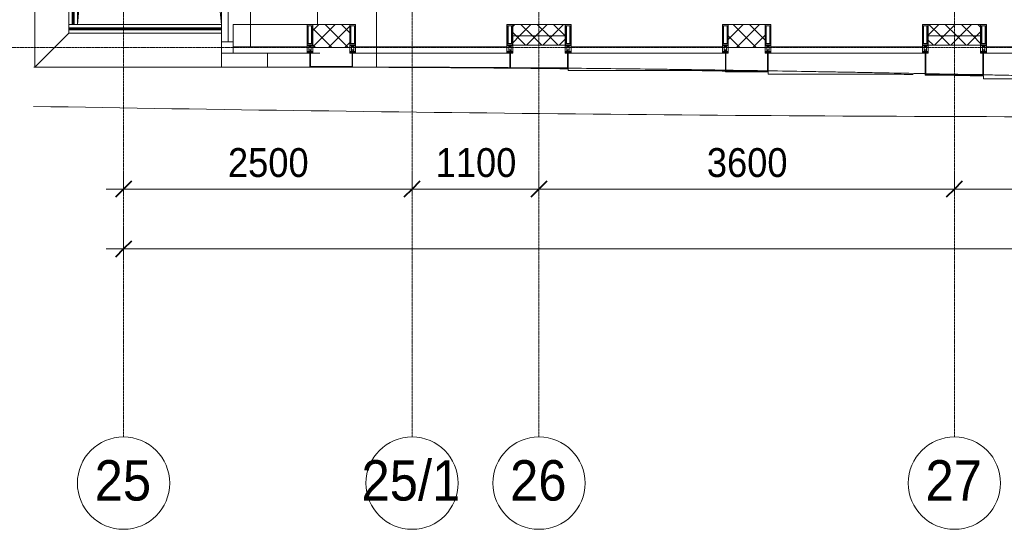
# Model space of a CAD drawing. Header units: millimetres. Extents: x 5617 to 107604, y 7718 to 206326.
# Tile 2 of 65: x 27291 to 35824, y 11226 to 15641. Entities that reach past the tile are written whole.
import ezdxf

# ---------------------------------------------------------------- set-up
doc = ezdxf.new("R2010")
doc.units = ezdxf.units.MM
doc.linetypes.add('ADSK_Линия сетки', pattern=[25, 20, -2.5, 0, -2.5])
doc.linetypes.add('Линия сетки', pattern=[25, 20, -2.5, 0, -2.5])
for name, color, linetype, lineweight in [('Балясины', 7, 'Continuous', 30), ('Импосты витража', 7, 'Continuous', 18), ('Колонны', 7, 'Continuous', 18), ('Ограждение', 7, 'Continuous', 18), ('Оси', 7, 'Continuous', 9), ('Панели витража', 7, 'Continuous', 18), ('Перекрытия', 7, 'Continuous', 18), ('Поручни', 7, 'Continuous', 18), ('Размеры', 7, 'Continuous', 9), ('Размеры-100', 7, 'Continuous', 9), ('Стены разрез', 7, 'Continuous', 40), ('Стены штриховка', 7, 'Continuous', 40), ('Форма', 7, 'Continuous', 18), ('Формообразующий элемент-перекрытие', 7, 'Continuous', 18), ('Элементы узлов', 7, 'Continuous', 18)]:
    doc.layers.add(name, color=color, linetype=linetype, lineweight=lineweight)
doc.styles.add('Arial', font='arial.ttf', dxfattribs={"width": 0.9, "height": 250})
doc.styles.add('Arial_1', font='arial.ttf', dxfattribs={"width": 0.9, "height": 350})
doc.dimstyles.new('Основной_2_5_мм', dxfattribs={"dimscale": 304.8, "dimtxt": 255.06485, "dimasz": 0.463911, "dimexe": 0.492126, "dimexo": 0.492126, "dimgap": 0.098425, "dimtad": 1, "dimdec": 0, "dimdsep": 46, "dimtxsty": 'Arial', "dimblk1": 'OBLIQUE', "dimblk2": 'OBLIQUE', "dimsah": 1, "dimcen": 0.09, "dimdle": 0.492126, "dimazin": 2, "dimtfac": 1, "dimtdec": 4, "dimtix": 1, "dimtmove": 0, "dimatfit": 3, "dimfxl": 1, "dimtvp": 1, "dimtolj": 1, "dimtzin": 0, "dimlwd": 20, "dimlwe": 20, "dimarcsym": 2})
pattern_1 = [(45, (0, 0), (-70.71068, 70.71068), []), (135, (0, 0), (-70.71068, -70.71068), [])]

# ---------------------------------------------------------------- blocks, each defined once
blk = doc.blocks.new('Ограждение - Ограждение-5832668-МКСС_К4_L17_58_200_')
at = {"layer": 'Ограждение', "lineweight": 5}
for points in [[(18850, 163), (18850, 171), (17525, 171), (17525, 163), (18384.6, 163)], [(18850, 154), (18850, 162), (17525, 162), (17525, 154), (18384.6, 154)]]:
    blk.add_hatch(color=256, dxfattribs=at).paths.add_polyline_path(points)
at = {"layer": 'Поручни', "color": 253, "lineweight": 5, "true_color": 0xaaaaaa}
for p, q in [((17525, 200), (17554, 200)), ((17525, 171.5), (17525, 200)), ((18850, 171.5), (17525, 171.5)), ((18850, 171), (17525, 171)), ((17525, 171), (17525, 163)), ((17571, 200), (18850, 200)), ((18850, 163), (18850, 171)), ((17525, 162), (17525, 163)), ((17525, 163), (18850, 163)), ((18850, 162), (17525, 162)), ((17525, 162), (17525, 154)), ((17525, 154), (18850, 154)), ((18850, 153.5), (17525, 153.5)), ((17525, 125), (17525, 153.5)), ((18850, 125), (17525, 125)), ((18850, 154), (18850, 162))]:
    blk.add_line(p, q, dxfattribs=at)
blk = doc.blocks.new('Ограждение - 18Lx18W-7431883-МКСС_К4_L17_58_200_')
at = {"layer": 'Балясины', "color": 253, "lineweight": 5, "true_color": 0xaaaaaa}
for p, q in [((9, 9), (-9, 9)), ((-9, 9), (-9, -9)), ((9, -9), (9, 9)), ((-9, -9), (9, -9))]:
    blk.add_line(p, q, dxfattribs=at)
blk = doc.blocks.new('Ограждение - Ограждение-5832673-МКСС_К4_L17_58_200_')
at = {"layer": 'Ограждение', "lineweight": 5}
h = blk.add_hatch(color=256, dxfattribs=at)
h.paths.add_polyline_path([(17554, 200), (17562, 200), (17562, 1791), (17554, 1791), (17554, 379.4)])
h.paths.add_polyline_path([(17554, 1809), (17562, 1809), (17562, 3400), (17554, 3400), (17554, 2771.3)])
h = blk.add_hatch(color=256, dxfattribs=at)
h.paths.add_polyline_path([(17563, 200), (17571, 200), (17571, 1791), (17563, 1791), (17563, 379.4)])
h.paths.add_polyline_path([(17563, 1809), (17571, 1809), (17571, 3400), (17563, 3400), (17563, 2771.3)])
at = {"layer": 'Поручни', "color": 253, "lineweight": 5, "true_color": 0xaaaaaa}
for p, q in [((17525, 200), (17525, 3400)), ((17525, 3400), (17553.5, 3400)), ((17553.5, 1809), (17553.5, 3400)), ((17562, 3400), (17554, 3400)), ((17554, 3400), (17554, 1809)), ((17562, 1809), (17562, 3400)), ((17562, 3400), (17563, 3400)), ((17571, 3400), (17563, 3400)), ((17563, 3400), (17563, 1809)), ((17571, 1809), (17571, 3400)), ((17571.5, 1809), (17571.5, 3400)), ((17571.5, 3400), (17600, 3400)), ((17600, 3400), (17600, 200)), ((17553.5, 200), (17553.5, 1791)), ((17554, 1791), (17554, 200)), ((17562, 200), (17562, 1791)), ((17563, 1791), (17563, 200)), ((17571, 200), (17571, 1791)), ((17571.5, 200), (17571.5, 1791)), ((17553.5, 200), (17525, 200)), ((17554, 200), (17562, 200)), ((17563, 200), (17571, 200)), ((17600, 200), (17571.5, 200))]:
    blk.add_line(p, q, dxfattribs=at)
at = {"rotation": 180}
blk.add_blockref('Ограждение - 18Lx18W-7431883-МКСС_К4_L17_58_200_', (17562.5, 1800), dxfattribs=at)
blk = doc.blocks.new('System Panel - A_PAN_Glass-7511210-МКСС_К4_L17_58_200_')
at = {"layer": 'Панели витража', "color": 253, "lineweight": 5, "true_color": 0xaaaaaa}
for p, q in [((320, 55), (-320, 55)), ((-320, 55), (-320, 0)), ((-320, 0), (320, 0)), ((320, 0), (320, 55))]:
    blk.add_line(p, q, dxfattribs=at)
blk = doc.blocks.new('Rectangular Mullion - R_StandardFrame_50Wx250H-7127609-МКСС_К4_L17_58_200_')
at = {"layer": 'Импосты витража', "color": 253, "lineweight": 5, "true_color": 0xaaaaaa}
for p in [(101700, 15450), (102340, 15600)]:
    blk.add_line(p, (101700, 15600), dxfattribs=at)
blk = doc.blocks.new('System Panel - A_PAN_Glass-7508020-МКСС_К4_L17_58_200_')
at = {"layer": 'Панели витража', "color": 253, "lineweight": 5, "true_color": 0xaaaaaa}
for p, q in [((656.25, 55), (-656.25, 55)), ((-656.25, 55), (-656.25, 0)), ((-656.25, 0), (656.25, 0)), ((656.25, 0), (656.25, 55))]:
    blk.add_line(p, q, dxfattribs=at)
blk = doc.blocks.new('Rectangular Mullion - 50Wx250H-2623690-МКСС_К4_L17_58_200_')
at = {"layer": 'Элементы узлов', "color": 253, "lineweight": 5, "true_color": 0xaaaaaa}
for p, q in [((-25, 65.2), (-25, 250)), ((-25, 250), (0, 250)), ((-23, 237.3), (0, 237.3)), ((-23, 237.3), (-23, 73.6)), ((-14.9, 84), (-14.9, 237.3)), ((25, 250), (0, 250)), ((23, 237.3), (0, 237.3)), ((14.9, 84), (14.9, 237.3)), ((23, 237.3), (23, 73.6)), ((25, 65.2), (25, 250)), ((-14, 65.2), (-25, 65.2)), ((-23.8, 14.6), (-25, 14.2)), ((-25, 0), (-25, 14.2)), ((-22.3, 17), (-23.8, 17)), ((-23.8, 17), (-23.8, 14.6)), ((-22.5, 10.6), (-23.8, 14.6)), ((-22.5, 10.6), (-23.7, 9.9)), ((-23.7, 1.3), (-23.7, 9.9)), ((-23.7, 1.3), (-11.8, 1.3)), ((-23.2, 10.2), (-22.5, 8)), ((0, 84), (-23, 84)), ((-0.5, 73.6), (-23, 73.6)), ((-22.5, 8), (-22.5, 4.5)), ((-21.3, 4.5), (-22.5, 4.5)), ((-22.3, 17), (-22.3, 16)), ((-22.3, 16), (-21.3, 16)), ((-19, 17.6), (-21.3, 16)), ((-21.3, 4.5), (-21.3, 6.5)), ((-21.3, 6.5), (-14.2, 6.5)), ((-18.4, 16.6), (-19, 17.6)), ((-7.4, 16.6), (-18.4, 16.6)), ((-14.2, 6.5), (-14.2, 4.5)), ((-13.2, 4.5), (-14.2, 4.5)), ((-14, 71.3), (-14, 65.2)), ((-10, 71.3), (-14, 71.3)), ((-13.2, 4.5), (-12.2, 7.2)), ((-12.7, 7.6), (-11.3, 11.4)), ((-12.7, 7.6), (-11.8, 6.9)), ((-12.2, 9), (-12.2, 14.8)), ((-12.2, 14.8), (0, 14.8)), ((-11.8, 1.3), (-11.8, 6.9)), ((-10.5, 11.2), (-11.3, 11.4)), ((-10.5, 1.5), (-10.5, 11.2)), ((-4.8, 1.5), (-10.5, 1.5)), ((-10, 53), (-10, 71.3)), ((-8.7, 53), (-10, 53)), ((-10, 53), (-10, 17)), ((-10, 17), (-7.5, 17)), ((-8.7, 53), (-7, 54.7)), ((-8.5, 23), (-1.5, 30)), ((-8.5, 18.5), (-8.5, 23)), ((-7.5, 18.5), (-8.5, 18.5)), ((-7.5, 17), (-7.5, 18.5)), ((-7.4, 18), (-7.4, 16.6)), ((-2.6, 18), (-7.4, 18)), ((-7, 65.2), (-5.9, 67.3)), ((-7, 65.2), (-7, 54.7)), ((-4.1, 67.3), (-5.9, 67.3)), ((0, 8), (-4.8, 8)), ((-4.8, 1.5), (-4.8, 8)), ((-4.1, 67.3), (-2.9, 65.1)), ((-2.9, 65.1), (-2.9, 54.6)), ((-1.3, 53), (-2.9, 54.6)), ((-2.6, 18), (-2.6, 16.8)), ((-2.6, 16.8), (0, 16.8)), ((-1.5, 30), (0, 30)), ((0, 53), (-1.3, 53)), ((0, 84), (23, 84)), ((0, 53), (1.3, 53)), ((1.5, 30), (0, 30)), ((2.6, 16.8), (0, 16.8)), ((0, 14.8), (0, 16.8)), ((0, 14.8), (0, 16.8)), ((12.2, 14.8), (0, 14.8)), ((0, 0), (0, 8)), ((0, 8), (4.8, 8)), ((0, 0), (0, 8)), ((0.5, 73.6), (23, 73.6)), ((1.3, 53), (2.9, 54.6)), ((8.5, 23), (1.5, 30)), ((2.6, 18), (2.6, 16.8)), ((2.6, 18), (7.4, 18)), ((4.1, 67.3), (2.9, 65.1)), ((2.9, 65.1), (2.9, 54.6)), ((4.1, 67.3), (5.9, 67.3)), ((4.8, 1.5), (4.8, 8)), ((4.8, 1.5), (10.5, 1.5)), ((7, 65.2), (5.9, 67.3)), ((7, 65.2), (7, 54.7)), ((8.7, 53), (7, 54.7)), ((7.4, 18), (7.4, 16.6)), ((7.4, 16.6), (18.4, 16.6)), ((7.5, 18.5), (8.5, 18.5)), ((7.5, 17), (7.5, 18.5)), ((10, 17), (7.5, 17)), ((8.5, 18.5), (8.5, 23)), ((8.7, 53), (10, 53)), ((10, 71.3), (14, 71.3)), ((10, 53), (10, 71.3)), ((10, 53), (10, 17)), ((10.5, 11.2), (11.3, 11.4)), ((10.5, 1.5), (10.5, 11.2)), ((12.7, 7.6), (11.3, 11.4)), ((12.7, 7.6), (11.8, 6.9)), ((11.8, 1.3), (11.8, 6.9)), ((23.7, 1.3), (11.8, 1.3)), ((12.2, 9), (12.2, 14.8)), ((13.2, 4.5), (12.2, 7.2)), ((13.2, 4.5), (14.2, 4.5)), ((14, 71.3), (14, 65.2)), ((14, 65.2), (25, 65.2)), ((21.3, 6.5), (14.2, 6.5)), ((14.2, 6.5), (14.2, 4.5)), ((18.4, 16.6), (19, 17.6)), ((19, 17.6), (21.3, 16)), ((22.3, 16), (21.3, 16)), ((21.3, 4.5), (21.3, 6.5)), ((21.3, 4.5), (22.5, 4.5)), ((22.3, 17), (22.3, 16)), ((22.3, 17), (23.8, 17)), ((22.5, 10.6), (23.8, 14.6)), ((22.5, 10.6), (23.7, 9.9)), ((23.2, 10.2), (22.5, 8)), ((22.5, 8), (22.5, 4.5)), ((23.7, 1.3), (23.7, 9.9)), ((23.8, 17), (23.8, 14.6)), ((23.8, 14.6), (25, 14.2)), ((25, 0), (25, 14.2)), ((-25, 0), (0, 0)), ((25, 0), (0, 0))]:
    blk.add_line(p, q, dxfattribs=at)
for centre, start, end in [((-0.5, 73.1), 360, 90), ((0.5, 73.1), 90, 180)]:
    blk.add_arc(centre, 0.5, start, end, dxfattribs=at)
blk = doc.blocks.new('Rectangular Mullion - R_StandardFrame_50Wx250H-V45-МКСС_К4_L17_58_200_')
at = {"layer": 'Импосты витража', "color": 253, "lineweight": 5, "true_color": 0xaaaaaa}
for p, q in [((-25, -250), (-25, 0)), ((-25, 0), (0, 0)), ((5, 0), (25, 0)), ((25, 0), (25, -250)), ((25, -250), (-25, -250))]:
    blk.add_line(p, q, dxfattribs=at)
blk = doc.blocks.new('Rectangular Mullion - R_StandardFrame_50Wx250H-7505731-МКСС_К4_L17_58_200_')
at = {"layer": 'Импосты витража', "color": 253, "lineweight": 5, "true_color": 0xaaaaaa}
for p, q in [((-25, -250), (-25, 0)), ((-25, 0), (-5, 0)), ((0, 0), (25, 0)), ((25, 0), (25, -250)), ((25, -250), (-25, -250))]:
    blk.add_line(p, q, dxfattribs=at)
blk = doc.blocks.new('System Panel - A_PAN_Glass-7508972-МКСС_К4_L17_58_200_')
at = {"layer": 'Панели витража', "color": 253, "lineweight": 5, "true_color": 0xaaaaaa}
for p, q in [((656.25, 55), (-656.25, 55)), ((-656.25, 55), (-656.25, 0)), ((-656.25, 0), (656.25, 0)), ((656.25, 0), (656.25, 55))]:
    blk.add_line(p, q, dxfattribs=at)
blk = doc.blocks.new('Rectangular Mullion - R_StandardFrame_50Wx250H-7505732-МКСС_К4_L17_58_200_')
at = {"layer": 'Импосты витража', "color": 253, "lineweight": 5, "true_color": 0xaaaaaa}
for p, q in [((-25, -250), (-25, 0)), ((-25, 0), (25, 0)), ((25, 0), (25, -250)), ((25, -250), (-25, -250))]:
    blk.add_line(p, q, dxfattribs=at)
blk = doc.blocks.new('Rectangular Mullion - R_StandardFrame_50Wx250H-V56-МКСС_К4_L17_58_200_')
at = {"layer": 'Импосты витража', "color": 253, "lineweight": 5, "true_color": 0xaaaaaa}
for p, q in [((-25, -250), (-25, 0)), ((-25, 0), (25, 0)), ((25, 0), (25, -250)), ((25, -250), (-25, -250))]:
    blk.add_line(p, q, dxfattribs=at)
blk = doc.blocks.new('System Panel - A_PAN_Glass-7511211-МКСС_К4_L17_58_200_')
at = {"layer": 'Панели витража', "color": 253, "lineweight": 5, "true_color": 0xaaaaaa}
for p, q in [((656.25, 55), (-656.25, 55)), ((-656.25, 55), (-656.25, 0)), ((-656.25, 0), (656.25, 0)), ((656.25, 0), (656.25, 55))]:
    blk.add_line(p, q, dxfattribs=at)
blk = doc.blocks.new('Rectangular Mullion - R_StandardFrame_50Wx250H-4674740-МКСС_К4_L17_58_200_')
at = {"layer": 'Импосты витража', "color": 253, "lineweight": 5, "true_color": 0xaaaaaa}
blk.add_line((102450.8, 15350), (102390, 15350), dxfattribs=at)
blk = doc.blocks.new('System Panel - A_PAN_Glass-7491648-МКСС_К4_L17_58_200_')
at = {"layer": 'Панели витража', "color": 253, "lineweight": 5, "true_color": 0xaaaaaa}
for p, q in [((720, 55), (-720, 55)), ((-720, 55), (-720, 0)), ((-720, 0), (720, 0)), ((720, 0), (720, 55))]:
    blk.add_line(p, q, dxfattribs=at)
blk = doc.blocks.new('Rectangular Mullion - R_StandardFrame_50Wx250H-7122652-МКСС_К4_L17_58_200_')
at = {"layer": 'Импосты витража', "color": 253, "lineweight": 5, "true_color": 0xaaaaaa}
for p in [(101655, 16890), (101850, 15405)]:
    blk.add_line(p, (101850, 16890), dxfattribs=at)
blk = doc.blocks.new('Quad Corner Mullion - Q_0_100_-50-7508328-МКСС_К4_L17_58_200_')
at = {"layer": 'Импосты витража', "color": 253, "lineweight": 5, "true_color": 0xaaaaaa}
for p, q in [((0, 0), (-100, 0)), ((-100, 0), (-100, -100)), ((0, -100), (0, 0)), ((-100, -100), (0, -100))]:
    blk.add_line(p, q, dxfattribs=at)
blk = doc.blocks.new('A_SLK_PAN_Type1 - Прямой тип панели-6537749-МКСС_К4_L17_58_200_')
at = {"layer": 'Колонны', "lineweight": 5}
for p, q in [((-252.5, 190), (252.5, 190)), ((-252.5, 0), (-252.5, 190)), ((-247.5, 185), (-247.5, 0)), ((247.5, 185), (-247.5, 185)), ((247.5, 0), (247.5, 185)), ((252.5, 190), (252.5, 0)), ((-247.5, 0), (-252.5, 0)), ((252.5, 0), (247.5, 0))]:
    blk.add_line(p, q, dxfattribs=at)
blk = doc.blocks.new('A_SLK_PAN_Type1 - Прямой тип панели-6537752-МКСС_К4_L17_58_200_')
at = {"layer": 'Колонны', "lineweight": 5}
for p, q in [((-185, 160), (185, 160)), ((-185, 0), (-185, 160)), ((-180, 155), (-180, 0)), ((180, 155), (-180, 155)), ((180, 0), (180, 155)), ((185, 160), (185, 0)), ((-180, 0), (-185, 0)), ((185, 0), (180, 0))]:
    blk.add_line(p, q, dxfattribs=at)
blk = doc.blocks.new('A_OGR_PAN_Отлив - A_OGR_PAN_Отлив-6122005-МКСС_К4_L17_58_200_')
at = {"layer": 'Колонны', "color": 253, "lineweight": 5, "true_color": 0xaaaaaa}
for q in [(-681.2, -195.9), (415.1, -220)]:
    blk.add_line((-681.2, -220), q, dxfattribs=at)
blk = doc.blocks.new('A_OGR_PAN_Отлив - A_OGR_PAN_Отлив-6123633-МКСС_К4_L17_58_200_')
at = {"layer": 'Колонны', "color": 253, "lineweight": 5, "true_color": 0xaaaaaa}
for q in [(-681.2, -160.2), (380.5, -180)]:
    blk.add_line((-681.2, -180), q, dxfattribs=at)
blk = doc.blocks.new('A_OGR_PAN_Отлив - A_OGR_PAN_Отлив-6121261-МКСС_К4_L17_58_200_')
at = {"layer": 'Колонны', "color": 253, "lineweight": 5, "true_color": 0xaaaaaa}
for q in [(-681.2, -134.5), (444.1, -150)]:
    blk.add_line((-681.2, -150), q, dxfattribs=at)
blk = doc.blocks.new('135_SLK_K4_AR_FCD_rvt-1-МКСС_К4_L17_58_200_')
at = {"layer": 'Стены разрез', "lineweight": 5, "true_color": 0xaaaaaa}
h = blk.add_hatch(dxfattribs=at)
h.set_pattern_fill('FP_4', color=253, style=0, pattern_type=2)
h.set_pattern_definition(pattern_1)
h.paths.add_polyline_path([(102710, 15400), (102710, 15600), (102390, 15600), (102390, 15400), (102589.3, 15400)])
h = blk.add_hatch(dxfattribs=at)
h.set_pattern_fill('FP_4', color=253, style=0, pattern_type=2)
h.set_pattern_definition(pattern_1)
h.paths.add_polyline_path([(104577.5, 15500), (104577.5, 15600), (104122.5, 15600), (104122.5, 15500)])
h = blk.add_hatch(dxfattribs=at)
h.set_pattern_fill('FP_4', color=253, style=0, pattern_type=2)
h.set_pattern_definition(pattern_1)
h.paths.add_polyline_path([(105990, 15400), (106310, 15400), (106310, 15600), (105990, 15600), (105990, 15480.4)])
h = blk.add_hatch(dxfattribs=at)
h.set_pattern_fill('FP_4', color=253, style=0, pattern_type=2)
h.set_pattern_definition(pattern_1)
h.paths.add_polyline_path([(107722.5, 15500), (108177.5, 15500), (108177.5, 15600), (107722.5, 15600)])
h = blk.add_hatch(dxfattribs=at)
h.set_pattern_fill('FP_4', color=253, style=0, pattern_type=2)
h.set_pattern_definition(pattern_1)
h.paths.add_polyline_path([(104122.5, 15420), (104577.5, 15420), (104577.5, 15500), (104122.5, 15500), (104122.5, 15480.4)])
h = blk.add_hatch(dxfattribs=at)
h.set_pattern_fill('FP_4', color=253, style=0, pattern_type=2)
h.set_pattern_definition(pattern_1)
h.paths.add_polyline_path([(108177.5, 15420), (108177.5, 15500), (107722.5, 15500), (107722.5, 15420), (108116.9, 15420)])
at = {"layer": 'Колонны', "color": 253, "lineweight": 5, "true_color": 0xaaaaaa}
for p, q in [((101997.5, 15230), (101997.5, 15350)), ((101997.5, 15350), (101997.5, 15230)), ((101600, 15230), (101997.5, 15230)), ((101997.5, 15230), (102365, 15230))]:
    blk.add_line(p, q, dxfattribs=at)
at = {"layer": 'Колонны', "lineweight": 5}
for p, q in [((102370, 15350), (102365, 15350)), ((102365, 15350), (102365, 15230)), ((102370, 15235), (102370, 15350)), ((102735, 15350), (102730, 15350)), ((102730, 15350), (102730, 15235)), ((102735, 15230), (102735, 15350)), ((102365, 15230), (102735, 15230)), ((102730, 15235), (102370, 15235))]:
    blk.add_line(p, q, dxfattribs=at)
at = {"layer": 'Колонны', "color": 253, "lineweight": 9, "true_color": 0xaaaaaa}
for p, q in [((104102.5, 15350), (104097.5, 15350)), ((104097.5, 15350), (104097.5, 15224.8)), ((104102.5, 15225), (104102.5, 15350)), ((104602.5, 15350), (104597.5, 15350)), ((104597.5, 15350), (104597.5, 15225)), ((104602.5, 15220.6), (104602.5, 15350)), ((104097.5, 15224.5), (104097.5, 15220)), ((104097.5, 15220), (104602.5, 15220)), ((104597.5, 15225), (104102.5, 15225))]:
    blk.add_line(p, q, dxfattribs=at)
at = {"layer": 'Перекрытия', "color": 253, "lineweight": 5, "true_color": 0xaaaaaa}
for p, q in [((99980, 15230), (99980, 24250)), ((100925.3, 21938.2), (100350, 15600)), ((101600, 15600), (100944.1, 21941.3)), ((100275, 15525), (99980, 15230)), ((101600, 15350), (101600, 15230)), ((101600, 15230), (99980, 15230))]:
    blk.add_line(p, q, dxfattribs=at)
at = {"layer": 'Стены разрез', "color": 253, "lineweight": 9, "true_color": 0xaaaaaa}
for p, q in [((102710, 15600), (102390, 15600)), ((102390, 15600), (102390, 15400)), ((102710, 15400), (102710, 15600)), ((104577.5, 15600), (104122.5, 15600)), ((104122.5, 15600), (104122.5, 15420)), ((104577.5, 15420), (104577.5, 15600)), ((106310, 15600), (105990, 15600)), ((105990, 15600), (105990, 15400)), ((106310, 15400), (106310, 15600)), ((108177.5, 15600), (107722.5, 15600)), ((107722.5, 15600), (107722.5, 15420)), ((108177.5, 15420), (108177.5, 15600)), ((102390, 15400), (102710, 15400)), ((104122.5, 15420), (104577.5, 15420)), ((105990, 15400), (106310, 15400)), ((107722.5, 15420), (108177.5, 15420))]:
    blk.add_line(p, q, dxfattribs=at)
at = {"layer": 'Стены штриховка', "color": 253, "lineweight": 9, "true_color": 0xaaaaaa}
for p, q in [((104577.5, 15500), (104122.5, 15500)), ((108177.5, 15500), (107722.5, 15500))]:
    blk.add_line(p, q, dxfattribs=at)
at = {"layer": 'Форма', "color": 253, "lineweight": 9, "true_color": 0xaaaaaa}
blk.add_line((102941.4, 17730), (102941.4, 15230), dxfattribs=at)
at = {"layer": 'Форма', "color": 253, "lineweight": 5, "true_color": 0xaaaaaa}
for p, q in [((99970.9, 15230), (99980, 15230)), ((102735, 15230), (102941.4, 15230))]:
    blk.add_line(p, q, dxfattribs=at)
at = {"layer": 'Форма', "color": 253, "lineweight": 9, "true_color": 0xaaaaaa}
for points, knots in [([(102941.4, 15230), (103053.8, 15230), (103278.9, 15229.7), (103617.4, 15228.5), (103900, 15227), (104126.2, 15225.4), (104295.9, 15224.1), (104465.4, 15222.6), (104691.2, 15220.5), (104973.2, 15217.4), (105255, 15214), (105480.7, 15211), (105650.2, 15208.7), (105811.8, 15206.4), (105916.7, 15204.8), (105965.2, 15204.1)], [-1, -1, -1, -1, -0.99, -0.98, -0.97, -0.965, -0.96, -0.955, -0.95, -0.94, -0.93, -0.925, -0.92, -0.915, -0.9107025, -0.9107025, -0.9107025, -0.9107025]), ([(105970.2, 15204), (105976.5, 15203.9), (106095.6, 15202.1), (106215.6, 15200.2), (106329.3, 15198.4), (106330.2, 15198.4)], [-0.91055482, -0.91055482, -0.91055482, -0.91055482, -0.91, -0.9, -0.89991935, -0.89991935, -0.89991935, -0.89991935]), ([(106335.1, 15198.3), (106445.3, 15196.5), (106611.9, 15193.7), (106835.1, 15189.8), (107004.5, 15186.8), (107174, 15183.7), (107399.7, 15179.5), (107574.2, 15176.2), (107692.3, 15173.9), (107697.6, 15173.8)], [-0.89977426, -0.89977426, -0.89977426, -0.89977426, -0.89, -0.885, -0.88, -0.875, -0.87, -0.86, -0.8595306, -0.8595306, -0.8595306, -0.8595306]), ([(107702.3, 15173.7), (107808.2, 15171.6), (107950, 15168.8), (108091.8, 15166), (108127.7, 15165.2)], [-0.8593895, -0.8593895, -0.8593895, -0.8593895, -0.85, -0.8468209, -0.8468209, -0.8468209, -0.8468209]), ([(108202.4, 15163.7), (108254.5, 15162.7), (108363.1, 15160.4), (108528.1, 15157), (108753.8, 15152.3), (109035.8, 15146.3), (109317.8, 15140.2), (109494.2, 15136.3), (109557.8, 15134.9), (109564.9, 15134.8)], [-0.8446142, -0.8446142, -0.8446142, -0.8446142, -0.84, -0.835, -0.83, -0.82, -0.81, -0.805, -0.80436775, -0.80436775, -0.80436775, -0.80436775])]:
    blk.add_open_spline(points, degree=3, knots=knots, dxfattribs=at)
at = {"layer": 'Форма', "color": 253, "lineweight": 5, "true_color": 0xaaaaaa}
blk.add_open_spline([(99970.7, 14890), (103152.4, 14835), (107982.3, 14778.7), (112930.9, 14812), (114498.2, 14828.9)], degree=3, knots=[38.77236, 38.77236, 38.77236, 38.77236, 55.669869, 63.562297, 63.562297, 63.562297, 63.562297], dxfattribs=at)
at = {"layer": 'Формообразующий элемент-перекрытие', "color": 253, "lineweight": 5, "true_color": 0xaaaaaa}
blk.add_line((102429.5, 15600), (102429.5, 17730), dxfattribs=at)
for points, knots in [([(103749.5, 15224.4), (103640, 15225.2), (103420.3, 15226.7), (102985.1, 15228.9), (102659.4, 15229.8), (102443.8, 15230)], [0.96159552, 0.96159552, 0.96159552, 0.96159552, 0.97115385, 0.98076923, 0.99958311, 0.99958311, 0.99958311, 0.99958311]), ([(104097.5, 15221.4), (104092.3, 15221.4), (103977.9, 15222.5), (103863.5, 15223.5), (103754.2, 15224.4)], [0.951471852, 0.951471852, 0.951471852, 0.951471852, 0.951923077, 0.961459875, 0.961459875, 0.961459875, 0.961459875]), ([(104602.5, 15215.8), (104539.2, 15216.6), (104387.8, 15218.4), (104236.4, 15220), (104148.4, 15220.9)], [0.93677941, 0.93677941, 0.93677941, 0.93677941, 0.94230769, 0.94999251, 0.94999251, 0.94999251, 0.94999251]), ([(105965, 15196.2), (105888.2, 15197.5), (105797.2, 15199), (105706.2, 15200.4), (105692.1, 15200.7)], [0.897137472, 0.897137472, 0.897137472, 0.897137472, 0.903846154, 0.905078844, 0.905078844, 0.905078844, 0.905078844]), ([(107591.8, 15166.2), (107523.4, 15167.5), (107454.3, 15168.9), (107385.3, 15170.3), (107384.5, 15170.3)], [0.84980268, 0.84980268, 0.84980268, 0.84980268, 0.855769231, 0.855833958, 0.855833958, 0.855833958, 0.855833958]), ([(108202.5, 15153.6), (108150.9, 15154.7), (108046.6, 15156.9), (107942.4, 15159.1), (107889.7, 15160.1)], [0.832031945, 0.832031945, 0.832031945, 0.832031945, 0.836538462, 0.841133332, 0.841133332, 0.841133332, 0.841133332])]:
    blk.add_open_spline(points, degree=3, knots=knots, dxfattribs=at)
at = {"layer": 'Импосты витража', "color": 253, "lineweight": 5, "true_color": 0xaaaaaa}
for name, p in [('Rectangular Mullion - R_StandardFrame_50Wx250H-7122652-МКСС_К4_L17_58_200_', (0, 0)), ('Rectangular Mullion - R_StandardFrame_50Wx250H-7127609-МКСС_К4_L17_58_200_', (0, 0)), ('Rectangular Mullion - 50Wx250H-2623690-МКСС_К4_L17_58_200_', (102365, 15350)), ('Rectangular Mullion - 50Wx250H-2623690-МКСС_К4_L17_58_200_', (102735, 15350)), ('Rectangular Mullion - 50Wx250H-2623690-МКСС_К4_L17_58_200_', (104097.5, 15350)), ('Rectangular Mullion - 50Wx250H-2623690-МКСС_К4_L17_58_200_', (104602.5, 15350)), ('Rectangular Mullion - 50Wx250H-2623690-МКСС_К4_L17_58_200_', (105965, 15350)), ('Rectangular Mullion - 50Wx250H-2623690-МКСС_К4_L17_58_200_', (106335, 15350)), ('Rectangular Mullion - 50Wx250H-2623690-МКСС_К4_L17_58_200_', (107697.5, 15350)), ('Rectangular Mullion - 50Wx250H-2623690-МКСС_К4_L17_58_200_', (108202.5, 15350)), ('Rectangular Mullion - R_StandardFrame_50Wx250H-4674740-МКСС_К4_L17_58_200_', (0, 0))]:
    blk.add_blockref(name, p, dxfattribs=at)
at = {"layer": 'Импосты витража', "color": 253, "lineweight": 5, "true_color": 0xaaaaaa, "extrusion": (0, 0, -1), "rotation": 180}
for name, p in [('Rectangular Mullion - R_StandardFrame_50Wx250H-7505732-МКСС_К4_L17_58_200_', (-102365, 15350)), ('Rectangular Mullion - R_StandardFrame_50Wx250H-7505732-МКСС_К4_L17_58_200_', (-102735, 15350)), ('Rectangular Mullion - R_StandardFrame_50Wx250H-7505732-МКСС_К4_L17_58_200_', (-104097.5, 15350)), ('Rectangular Mullion - R_StandardFrame_50Wx250H-V56-МКСС_К4_L17_58_200_', (-104602.5, 15350)), ('Rectangular Mullion - R_StandardFrame_50Wx250H-V45-МКСС_К4_L17_58_200_', (-105965, 15350)), ('Rectangular Mullion - R_StandardFrame_50Wx250H-7505731-МКСС_К4_L17_58_200_', (-106335, 15350)), ('Rectangular Mullion - R_StandardFrame_50Wx250H-V45-МКСС_К4_L17_58_200_', (-107697.5, 15350)), ('Rectangular Mullion - R_StandardFrame_50Wx250H-7505731-МКСС_К4_L17_58_200_', (-108202.5, 15350))]:
    blk.add_blockref(name, p, dxfattribs=at)
at = {"layer": 'Импосты витража', "color": 253, "lineweight": 5, "true_color": 0xaaaaaa, "rotation": 180}
blk.add_blockref('Quad Corner Mullion - Q_0_100_-50-7508328-МКСС_К4_L17_58_200_', (101600, 15350), dxfattribs=at)
at = {"layer": 'Колонны', "color": 253, "lineweight": 5, "true_color": 0xaaaaaa, "rotation": 180}
for name, p in [('A_SLK_PAN_Type1 - Прямой тип панели-6537752-МКСС_К4_L17_58_200_', (106150, 15350)), ('A_SLK_PAN_Type1 - Прямой тип панели-6537749-МКСС_К4_L17_58_200_', (107950, 15350))]:
    blk.add_blockref(name, p, dxfattribs=at)
at = {"layer": 'Колонны', "color": 253, "lineweight": 5, "true_color": 0xaaaaaa}
for name, p in [('A_OGR_PAN_Отлив - A_OGR_PAN_Отлив-6121261-МКСС_К4_L17_58_200_', (105283.8, 15350)), ('A_OGR_PAN_Отлив - A_OGR_PAN_Отлив-6123633-МКСС_К4_L17_58_200_', (107016.3, 15350)), ('A_OGR_PAN_Отлив - A_OGR_PAN_Отлив-6122005-МКСС_К4_L17_58_200_', (108883.8, 15350))]:
    blk.add_blockref(name, p, dxfattribs=at)
at = {"layer": 'Ограждение', "color": 253, "lineweight": 5, "true_color": 0xaaaaaa}
for name in ['Ограждение - Ограждение-5832673-МКСС_К4_L17_58_200_', 'Ограждение - Ограждение-5832668-МКСС_К4_L17_58_200_']:
    blk.add_blockref(name, (82750, 15400), dxfattribs=at)
at = {"layer": 'Панели витража', "color": 253, "lineweight": 5, "true_color": 0xaaaaaa, "rotation": 270}
blk.add_blockref('System Panel - A_PAN_Glass-7491648-МКСС_К4_L17_58_200_', (101600, 16170), dxfattribs=at)
at = {"layer": 'Панели витража', "color": 253, "lineweight": 5, "true_color": 0xaaaaaa}
for name, p in [('System Panel - A_PAN_Glass-7511210-МКСС_К4_L17_58_200_', (102020, 15350)), ('System Panel - A_PAN_Glass-7511211-МКСС_К4_L17_58_200_', (103416.3, 15350)), ('System Panel - A_PAN_Glass-7508020-МКСС_К4_L17_58_200_', (105283.8, 15350)), ('System Panel - A_PAN_Glass-7508972-МКСС_К4_L17_58_200_', (107016.3, 15350)), ('System Panel - A_PAN_Glass-7508020-МКСС_К4_L17_58_200_', (108883.8, 15350))]:
    blk.add_blockref(name, p, dxfattribs=at)
blk = doc.blocks.new('Ось сетки - Круг_Ø8 мм-6577-МКСС_К4_L17_58_200_')
at = {"layer": 'Оси', "lineweight": 20}
for start, end in [(360, 180), (180, 360)]:
    blk.add_arc((0, 0), 4, start, end, dxfattribs=at)
blk = doc.blocks.new('DIMBLOCK8-МКСС_К4_L17_58_200_')
at = {"layer": 'Размеры-100', "lineweight": 20, "transparency": 16777216}
for p, q in [((28191.3, 14173.9), (28191.3, 14323.9)), ((30691.3, 14173.9), (30691.3, 14323.9)), ((28041.3, 14173.9), (30691.3, 14173.9)), ((28191.3, 14173.9), (28191.3, 14123.9)), ((30691.3, 14173.9), (30691.3, 14123.9))]:
    blk.add_line(p, q, dxfattribs=at)
at = {"layer": 'Размеры-100', "lineweight": 40, "transparency": 16777216}
for p, q in [((28191.3, 14173.9), (28120.6, 14103.2)), ((28191.3, 14173.9), (28262, 14244.6)), ((30691.3, 14173.9), (30620.6, 14103.2)), ((30691.3, 14173.9), (30762, 14244.6))]:
    blk.add_line(p, q, dxfattribs=at)
at = {"layer": 'Размеры-100', "color": 0, "lineweight": 20, "transparency": 16777216, "insert": (29096, 14528.5), "char_height": 250, "width": 828.765, "attachment_point": 1, "line_spacing_factor": 0.941778, "style": 'Arial'}
blk.add_mtext('2500', dxfattribs=at)
blk = doc.blocks.new('_Oblique')
at = {"color": 0, "linetype": 'ByBlock', "lineweight": -2}
blk.add_line((-0.5, -0.5), (0.5, 0.5), dxfattribs=at)
blk = doc.blocks.new('DIMBLOCK9-МКСС_К4_L17_58_200_')
at = {"layer": 'Размеры-100', "lineweight": 20, "transparency": 16777216}
for p, q in [((30691.3, 14173.9), (30691.3, 14323.9)), ((31791.3, 14173.9), (31791.3, 14323.9)), ((30691.3, 14173.9), (31791.3, 14173.9)), ((30691.3, 14173.9), (30691.3, 14123.9)), ((31791.3, 14173.9), (31791.3, 14123.9))]:
    blk.add_line(p, q, dxfattribs=at)
at = {"layer": 'Размеры-100', "lineweight": 40, "transparency": 16777216}
for p, q in [((30691.3, 14173.9), (30620.6, 14103.2)), ((30691.3, 14173.9), (30762, 14244.6)), ((31791.3, 14173.9), (31720.6, 14103.2)), ((31791.3, 14173.9), (31862, 14244.6))]:
    blk.add_line(p, q, dxfattribs=at)
at = {"layer": 'Размеры-100', "color": 0, "lineweight": 20, "transparency": 16777216, "insert": (30896, 14528.5), "char_height": 250, "width": 828.765, "attachment_point": 1, "line_spacing_factor": 0.941778, "style": 'Arial'}
blk.add_mtext('1100', dxfattribs=at)
blk = doc.blocks.new('DIMBLOCK10-МКСС_К4_L17_58_200_')
at = {"layer": 'Размеры-100', "lineweight": 20, "transparency": 16777216}
for p, q in [((31791.3, 14173.9), (31791.3, 14323.9)), ((35391.3, 14173.9), (35391.3, 14323.9)), ((31791.3, 14173.9), (35391.3, 14173.9)), ((31791.3, 14173.9), (31791.3, 14123.9)), ((35391.3, 14173.9), (35391.3, 14123.9))]:
    blk.add_line(p, q, dxfattribs=at)
at = {"layer": 'Размеры-100', "lineweight": 40, "transparency": 16777216}
for p, q in [((31791.3, 14173.9), (31720.6, 14103.2)), ((31791.3, 14173.9), (31862, 14244.6)), ((35391.3, 14173.9), (35320.6, 14103.2)), ((35391.3, 14173.9), (35462, 14244.6))]:
    blk.add_line(p, q, dxfattribs=at)
at = {"layer": 'Размеры-100', "color": 0, "lineweight": 20, "transparency": 16777216, "insert": (33246, 14528.5), "char_height": 250, "width": 828.765, "attachment_point": 1, "line_spacing_factor": 0.941778, "style": 'Arial'}
blk.add_mtext('3600', dxfattribs=at)
blk = doc.blocks.new('DIMBLOCK11-МКСС_К4_L17_58_200_')
at = {"layer": 'Размеры-100', "lineweight": 20, "transparency": 16777216}
for p, q in [((35391.3, 14173.9), (35391.3, 14323.9)), ((38991.3, 14173.9), (38991.3, 14323.9)), ((35391.3, 14173.9), (38991.3, 14173.9)), ((35391.3, 14173.9), (35391.3, 14123.9)), ((38991.3, 14173.9), (38991.3, 14123.9))]:
    blk.add_line(p, q, dxfattribs=at)
at = {"layer": 'Размеры-100', "lineweight": 40, "transparency": 16777216}
for p, q in [((35391.3, 14173.9), (35320.6, 14103.2)), ((35391.3, 14173.9), (35462, 14244.6)), ((38991.3, 14173.9), (38920.6, 14103.2)), ((38991.3, 14173.9), (39062, 14244.6))]:
    blk.add_line(p, q, dxfattribs=at)
at = {"layer": 'Размеры-100', "color": 0, "lineweight": 20, "transparency": 16777216, "insert": (36846, 14528.5), "char_height": 250, "width": 828.765, "attachment_point": 1, "line_spacing_factor": 0.941778, "style": 'Arial'}
blk.add_mtext('3600', dxfattribs=at)
blk = doc.blocks.new('DIMBLOCK22-МКСС_К4_L17_58_200_')
at = {"layer": 'Размеры-100', "lineweight": 20, "transparency": 16777216}
for p, q in [((28191.3, 13655.3), (28191.3, 13805.3)), ((64191.3, 13655.3), (64191.3, 13805.3)), ((28041.3, 13655.3), (64341.3, 13655.3)), ((28191.3, 13655.3), (28191.3, 13605.3)), ((64191.3, 13655.3), (64191.3, 13605.3))]:
    blk.add_line(p, q, dxfattribs=at)
at = {"layer": 'Размеры-100', "lineweight": 40, "transparency": 16777216}
for p, q in [((28191.3, 13655.3), (28120.6, 13584.6)), ((28191.3, 13655.3), (28262, 13726)), ((64191.3, 13655.3), (64120.6, 13584.6)), ((64191.3, 13655.3), (64262, 13726))]:
    blk.add_line(p, q, dxfattribs=at)
at = {"layer": 'Размеры-100', "color": 0, "lineweight": 20, "transparency": 16777216, "insert": (45759.6, 14009.9), "char_height": 250, "width": 1035.956, "attachment_point": 1, "line_spacing_factor": 0.941778, "style": 'Arial'}
blk.add_mtext('36000', dxfattribs=at)

msp = doc.modelspace()

# ---------------------------------------------------------------- linework, layer by layer
at = {"layer": 'Оси', "linetype": 'Линия сетки'}
for p, q in [((28191.3, 12025.7), (28191.3, 33150)), ((30691.3, 12025.7), (30691.3, 33150)), ((31791.3, 12025.7), (31791.3, 33150)), ((35391.3, 12025.7), (35391.3, 33150))]:
    msp.add_line(p, q, dxfattribs=at)
at = {"layer": 'Оси', "linetype": 'ADSK_Линия сетки'}
msp.add_line((64356.3, 15400), (24852.5, 15400), dxfattribs=at)

# ---------------------------------------------------------------- block references
at = {"lineweight": 5}
msp.add_blockref('135_SLK_K4_AR_FCD_rvt-1-МКСС_К4_L17_58_200_', (-72558.7, 0), dxfattribs=at)
at = {"layer": 'Оси', "lineweight": 20, "xscale": 99.99999999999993, "yscale": 99.99999999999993, "zscale": 99.99999999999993}
for p in [(28191.3, 11625.7), (30691.3, 11625.7), (31791.3, 11625.7), (35391.3, 11625.7)]:
    msp.add_blockref('Ось сетки - Круг_Ø8 мм-6577-МКСС_К4_L17_58_200_', p, dxfattribs=at)

# ---------------------------------------------------------------- texts
at = {"layer": 'Оси', "char_height": 350, "attachment_point": 1, "style": 'Arial_1'}
for s, insert, width in [('25', (27940.7, 11824.7), 606.076), ('25/1', (30253.1, 11824.7), 1060.633), ('26', (31540.7, 11824.7), 606.076), ('27', (35140.7, 11824.7), 606.076)]:
    msp.add_mtext(s, dxfattribs=dict(at, insert=insert, width=width))

# ---------------------------------------------------------------- dimensions: what is measured, and where the dimension line sits
at = {"layer": 'Размеры', "lineweight": 20}
for base, p1, p2, override, picture, middle in [((30691.3, 14173.9), (28191.3, 14273.9), (30691.3, 14273.9), {"dimpost": '<>', "dimfxl": 2500}, 'DIMBLOCK8-МКСС_К4_L17_58_200_', (29441.3, 14331.6)), ((31791.3, 14173.9), (30691.3, 14273.9), (31791.3, 14273.9), {"dimpost": '<>', "dimfxl": 1100}, 'DIMBLOCK9-МКСС_К4_L17_58_200_', (31241.3, 14331.6)), ((35391.3, 14173.9), (31791.3, 14273.9), (35391.3, 14273.9), {"dimpost": '<>', "dimfxl": 3600}, 'DIMBLOCK10-МКСС_К4_L17_58_200_', (33591.3, 14331.6)), ((38991.3, 14173.9), (35391.3, 14273.9), (38991.3, 14273.9), {"dimpost": '<>', "dimfxl": 3600}, 'DIMBLOCK11-МКСС_К4_L17_58_200_', (37191.3, 14331.6)), ((64191.3, 13655.3), (28191.3, 13755.3), (64191.3, 13755.3), {"dimpost": '<>', "dimfxl": 36000}, 'DIMBLOCK22-МКСС_К4_L17_58_200_', (46191.3, 13813.1))]:
    dim = msp.add_linear_dim(base=base, p1=p1, p2=p2, dimstyle='Основной_2_5_мм', override=override, dxfattribs=at)
    dim.commit()
    dim.dimension.update_dxf_attribs({"geometry": picture, "text_midpoint": middle})

doc.saveas('drawing.dxf')
